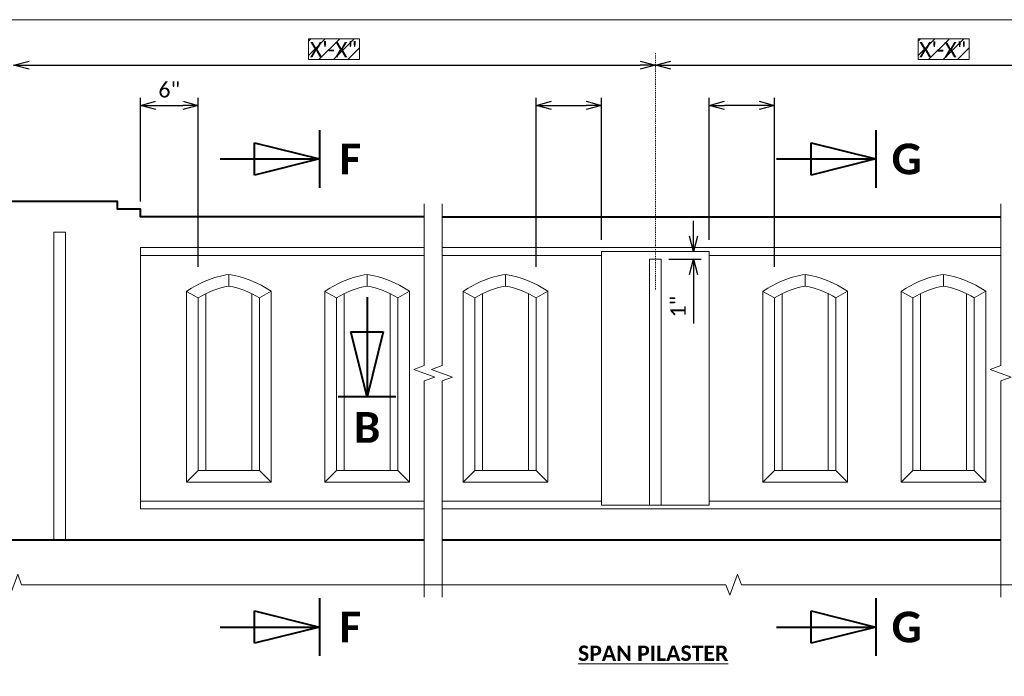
# Model space of a CAD drawing. Extents: x -1708 to -1092, y -2669 to -2413.
# Tile 12 of 20: x -1614 to -1518, y -2481 to -2417. Entities that reach past the tile are written whole.
import ezdxf
from ezdxf.enums import TextEntityAlignment as Align

# ---------------------------------------------------------------- set-up
doc = ezdxf.new("R2010")
doc.units = 0
doc.header["$MEASUREMENT"] = 0
doc.linetypes.add('Wisdot4', pattern=[0.28125, 0.125, -0.0625, 0.03125, -0.0625])
for name, color, linetype, lineweight in [('B_ANNO', 7, 'Continuous', 18), ('B_ANNO_BREAK', 7, 'Continuous', 18), ('B_ANNO_DIM', 7, 'Continuous', 18), ('B_ANNO_TEXT', 7, 'Continuous', 18), ('B_CNTR', 1, 'Wisdot4', 18), ('B_CONC_PPT', 12, 'Continuous', 40), ('B_CONC_SDWLK', 14, 'Continuous', 40), ('B_DETAIL', 7, 'Continuous', 18)]:
    doc.layers.add(name, color=color, linetype=linetype, lineweight=lineweight)
doc.layers.add('B_ANNO_DESIGN_NOTES', color=1, linetype='Continuous', lineweight=18, true_color=0xff0000)
doc.layers.add('B_ANNO_NOPLOT', color=47, linetype='Continuous', lineweight=18, plot=False)
doc.styles.add('Annotative', font='calibri.ttf', dxfattribs={"height": 0.0625})
doc.styles.get("Standard").update_dxf_attribs({"font": 'calibri.ttf'})
doc.styles.add('Subtitle', font='calibrib.ttf', dxfattribs={"height": 0.0625})
doc.styles.add('Title', font='calibrib.ttf', dxfattribs={"height": 0.125})
doc.dimstyles.new('Annotative', dxfattribs={"dimscale": 0, "dimtxt": 0.0625, "dimasz": 0.0625, "dimexe": 0.03125, "dimexo": 0.03125, "dimgap": 0.03125, "dimtad": 1, "dimdec": 3, "dimzin": 3, "dimdsep": 46, "dimlunit": 4, "dimtxsty": 'Standard', "dimblk": 'OPEN30', "dimcen": 0.03125, "dimaunit": 1, "dimadec": 0, "dimazin": 3, "dimtfac": 0.75, "dimtdec": 3, "dimtofl": 0, "dimtmove": 0, "dimatfit": 3, "dimldrblk": 'OPEN30', "dimfxl": 1, "dimtfill": 1, "dimfrac": 1, "dimtolj": 1, "dimtzin": 0, "dimarcsym": 0})

# ---------------------------------------------------------------- blocks, each defined once
blk = doc.blocks.new('_Open30')
at = {"color": 0, "linetype": 'ByBlock', "lineweight": -2}
for p, q in [((-1, 0.268), (0, 0)), ((0, 0), (-1, -0.268)), ((0, 0), (-1, 0))]:
    blk.add_line(p, q, dxfattribs=at)
blk = doc.blocks.new('*D56')
at = {"layer": 'B_ANNO_DIM', "color": 0, "lineweight": -2, "transparency": 16777216}
blk.add_line((94.974, 247.559), (154.602, 247.559), dxfattribs=at)
at = {"layer": 'Defpoints', "color": 0, "transparency": 16777216}
for p in [(93.474, 247.559), (156.102, 247.559), (156.102, 247.559)]:
    blk.add_point(p, dxfattribs=at)
at = {"layer": 'B_ANNO_DIM', "color": 0, "lineweight": -2, "transparency": 16777216, "xscale": 1.5, "yscale": 1.5, "zscale": 1.5, "rotation": 180}
blk.add_blockref('_Open30', (93.474, 247.559), dxfattribs=at)
at = {"layer": 'B_ANNO_DIM', "color": 0, "lineweight": -2, "transparency": 16777216, "xscale": 1.5, "yscale": 1.5, "zscale": 1.5}
blk.add_blockref('_Open30', (156.102, 247.559), dxfattribs=at)
blk = doc.blocks.new('*D57')
at = {"layer": 'B_ANNO_DIM', "color": 0, "lineweight": -2, "transparency": 16777216}
blk.add_line((157.602, 247.559), (210.852, 247.559), dxfattribs=at)
at = {"layer": 'Defpoints', "color": 0, "transparency": 16777216}
for p in [(156.102, 247.559), (212.352, 247.559), (212.352, 247.559)]:
    blk.add_point(p, dxfattribs=at)
at = {"layer": 'B_ANNO_DIM', "color": 0, "lineweight": -2, "transparency": 16777216, "xscale": 1.5, "yscale": 1.5, "zscale": 1.5, "rotation": 180}
blk.add_blockref('_Open30', (156.102, 247.559), dxfattribs=at)
at = {"layer": 'B_ANNO_DIM', "color": 0, "lineweight": -2, "transparency": 16777216, "xscale": 1.5, "yscale": 1.5, "zscale": 1.5}
blk.add_blockref('_Open30', (212.352, 247.559), dxfattribs=at)
blk = doc.blocks.new('SECTION')
at = {"layer": 'B_ANNO', "lineweight": 40}
for p, q in [((-1.5, 1.404), (-1.5, -1.404)), ((-4.665, -0.79125), (-4.665, 0.79125)), ((-4.665, 0.79125), (-1.5, 0)), ((-6.353, 0), (-1.5, 0)), ((-1.5, 0), (-4.665, -0.79125))]:
    blk.add_line(p, q, dxfattribs=at)
at = {"style": 'Title'}
blk.add_attdef('A', text='', height=1.5, dxfattribs=at).set_placement((0, 0), align=Align.MIDDLE_CENTER)
blk = doc.blocks.new('*U30')
at = {"layer": 'B_ANNO', "lineweight": 40}
for p, q in [((0, 6.353), (0, 1.5)), ((-0.79125, 4.665), (0.79125, 4.665)), ((0, 1.5), (-0.79125, 4.665)), ((0.79125, 4.665), (0, 1.5)), ((1.404, 1.5), (-1.404, 1.5))]:
    blk.add_line(p, q, dxfattribs=at)
at = {"style": 'Title'}
blk.add_attdef('A', text='', height=1.5, dxfattribs=at).set_placement((0, 0), align=Align.MIDDLE_CENTER)
blk = doc.blocks.new('*D113')
at = {"layer": 'B_ANNO_DIM', "color": 0, "lineweight": -2, "transparency": 16777216}
for p, q in [((159.824, 230.877), (159.824, 232.377)), ((157.41, 228.627), (160.574, 228.627)), ((159.824, 227.127), (159.824, 222.361))]:
    blk.add_line(p, q, dxfattribs=at)
at = {"layer": 'Defpoints', "color": 0, "transparency": 16777216}
for p in [(159.824, 229.377), (156.66, 228.627), (159.824, 228.627)]:
    blk.add_point(p, dxfattribs=at)
at = {"layer": 'B_ANNO_DIM', "color": 0, "lineweight": -2, "transparency": 16777216, "xscale": 1.5, "yscale": 1.5, "zscale": 1.5}
for p, rotation in [((159.824, 229.377), 270), ((159.824, 228.627), 90)]:
    blk.add_blockref('_Open30', p, dxfattribs=dict(at, rotation=rotation))
at = {"layer": 'B_ANNO_DIM', "color": 0, "transparency": 16777216, "insert": (158.322, 223.994), "char_height": 1.5, "attachment_point": 5, "rotation": 90, "bg_fill": 3, "box_fill_scale": 1.25, "bg_fill_color": 256, "bg_fill_true_color": 13158600, "bg_fill_transparency": 0}
blk.add_mtext('\\A1;1"', dxfattribs=at)
blk = doc.blocks.new('*D59')
at = {"layer": 'B_ANNO_DIM', "color": 0, "lineweight": -2, "transparency": 16777216}
for p, q in [((105.846, 234.255), (105.846, 244.388)), ((111.474, 227.877), (111.474, 244.388)), ((107.346, 243.638), (109.974, 243.638))]:
    blk.add_line(p, q, dxfattribs=at)
at = {"layer": 'Defpoints', "color": 0, "transparency": 16777216}
for p in [(111.474, 243.638), (105.846, 233.505), (111.474, 227.127)]:
    blk.add_point(p, dxfattribs=at)
at = {"layer": 'B_ANNO_DIM', "color": 0, "lineweight": -2, "transparency": 16777216, "xscale": 1.5, "yscale": 1.5, "zscale": 1.5, "rotation": 180}
blk.add_blockref('_Open30', (105.846, 243.638), dxfattribs=at)
at = {"layer": 'B_ANNO_DIM', "color": 0, "lineweight": -2, "transparency": 16777216, "xscale": 1.5, "yscale": 1.5, "zscale": 1.5}
blk.add_blockref('_Open30', (111.474, 243.638), dxfattribs=at)
at = {"layer": 'B_ANNO_DIM', "color": 0, "transparency": 16777216, "insert": (108.66, 245.156), "char_height": 1.5, "attachment_point": 5, "bg_fill": 3, "box_fill_scale": 1.25, "bg_fill_color": 256, "bg_fill_true_color": 13158600, "bg_fill_transparency": 0}
blk.add_mtext('\\A1;6"', dxfattribs=at)
blk = doc.blocks.new('*D60')
at = {"layer": 'B_ANNO_DIM', "color": 0, "lineweight": -2, "transparency": 16777216}
for p, q in [((144.474, 227.877), (144.474, 244.388)), ((150.846, 230.505), (150.846, 244.388)), ((145.974, 243.638), (149.346, 243.638))]:
    blk.add_line(p, q, dxfattribs=at)
at = {"layer": 'Defpoints', "color": 0, "transparency": 16777216}
for p in [(150.846, 243.638), (150.846, 229.755), (144.474, 227.127)]:
    blk.add_point(p, dxfattribs=at)
at = {"layer": 'B_ANNO_DIM', "color": 0, "lineweight": -2, "transparency": 16777216, "xscale": 1.5, "yscale": 1.5, "zscale": 1.5, "rotation": 180}
blk.add_blockref('_Open30', (144.474, 243.638), dxfattribs=at)
at = {"layer": 'B_ANNO_DIM', "color": 0, "lineweight": -2, "transparency": 16777216, "xscale": 1.5, "yscale": 1.5, "zscale": 1.5}
blk.add_blockref('_Open30', (150.846, 243.638), dxfattribs=at)
blk = doc.blocks.new('*D61')
at = {"layer": 'B_ANNO_DIM', "color": 0, "lineweight": -2, "transparency": 16777216}
for p, q in [((161.358, 230.505), (161.358, 244.388)), ((167.73, 227.877), (167.73, 244.388)), ((166.23, 243.638), (162.858, 243.638))]:
    blk.add_line(p, q, dxfattribs=at)
at = {"layer": 'Defpoints', "color": 0, "transparency": 16777216}
for p in [(161.358, 243.638), (161.358, 229.755), (167.73, 227.127)]:
    blk.add_point(p, dxfattribs=at)
at = {"layer": 'B_ANNO_DIM', "color": 0, "lineweight": -2, "transparency": 16777216, "xscale": 1.5, "yscale": 1.5, "zscale": 1.5, "rotation": 180}
blk.add_blockref('_Open30', (161.358, 243.638), dxfattribs=at)
at = {"layer": 'B_ANNO_DIM', "color": 0, "lineweight": -2, "transparency": 16777216, "xscale": 1.5, "yscale": 1.5, "zscale": 1.5}
blk.add_blockref('_Open30', (167.73, 243.638), dxfattribs=at)
blk = doc.blocks.new('*U243')
at = {"layer": 'B_ANNO_NOPLOT', "flags": 128}
blk.add_lwpolyline([(0, 0), (0, 252), (323.9277, 252), (323.9277, 238.8552), (378, 238.8552), (378, 40.4996), (316.5708, 40.4996), (316.5708, 0)], close=True, dxfattribs=at)
blk = doc.blocks.new('Window type A')
at = {"layer": 'B_DETAIL'}
for p, q in [((0.003, 19.126), (0.003, 20.272)), ((-4.125, 0), (-4.125, 18.61)), ((-4.125, 18.61), (-2.997, 17.987)), ((-2.247, 1.128), (-2.247, 18.392)), ((2.253, 1.128), (2.253, 18.392)), ((3.003, 17.987), (4.125, 18.631)), ((4.125, 0), (4.125, 18.631)), ((-2.997, 1.128), (-2.997, 17.987)), ((3.003, 1.128), (3.003, 17.987)), ((-2.997, 1.128), (-4.125, 0)), ((-2.997, 1.128), (3.003, 1.128)), ((3.003, 1.128), (4.125, 0)), ((-4.125, 0), (4.125, 0))]:
    blk.add_line(p, q, dxfattribs=at)
for centre, radius, start, end in [((1.628, 10.278), 10.125, 99.23378, 124.62119), ((-1.589, 10.273), 10.125, 55.64142, 80.95324), ((1.648, 10.278), 9, 100.52998, 121.06848), ((-1.642, 10.278), 9, 58.92869, 79.47002)]:
    blk.add_arc(centre, radius, start, end, dxfattribs=at)
blk = doc.blocks.new('*U229')
at = {"layer": 'B_ANNO_NOPLOT', "flags": 128}
blk.add_lwpolyline([(0, 0), (0, 252), (323.92766, 252), (323.92766, 238.85516), (378, 238.85516), (378, 40.49961), (316.57075, 40.49961), (316.57075, 0)], close=True, dxfattribs=at)
at = {"layer": 'B_DETAIL'}
for p in [(114.47075, 206.87661), (127.97075, 206.87661), (141.47075, 206.87661), (170.72075, 206.87661), (184.22075, 206.87661)]:
    blk.add_blockref('Window type A', p, dxfattribs=at)
blk = doc.blocks.new('*U219')
at = {"layer": 'B_ANNO_NOPLOT', "flags": 128}
blk.add_lwpolyline([(0, 0), (0, 252), (323.9277, 252), (323.9277, 238.8552), (378, 238.8552), (378, 40.4996), (316.5708, 40.4996), (316.5708, 0)], close=True, dxfattribs=at)
blk = doc.blocks.new('*U190')
at = {"layer": 'B_ANNO_NOPLOT', "flags": 128}
blk.add_lwpolyline([(0, 0), (0, 252), (323.92766, 252), (323.92766, 238.85516), (378, 238.85516), (378, 40.49961), (316.57075, 40.49961), (316.57075, 0)], close=True, dxfattribs=at)
at = {"layer": 'B_ANNO_TEXT', "style": 'Annotative'}
for tag, p in [('#BR8', (319.34222, 111.75495)), ('#BR9', (319.33538, 108.92154)), ('#BR10', (319.32845, 106.08116)), ('#BR11', (319.32771, 103.21826)), ('#BR12', (319.32481, 100.37225))]:
    blk.add_attdef(tag, p, '', height=1.5, dxfattribs=at)
blk = doc.blocks.new('INS_RAILTEX_BASE')
at = {"layer": 'B_ANNO_DESIGN_NOTES'}
h = blk.add_hatch(dxfattribs=at)
h.set_pattern_fill('ANSI31', color=256, scale=8)
h.set_pattern_definition([(45, (-353876.9214, 5116981.3035), (-0.70710678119, 0.70710678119), [])])
h.paths.add_polyline_path([(127.23923, 250.13767), (122.25887, 250.13767), (122.25887, 248.10257), (127.23923, 248.10257)])
h = blk.add_hatch(dxfattribs=at)
h.set_pattern_fill('ANSI31', color=256, scale=8)
h.set_pattern_definition([(45, (-353817.4289, 5116981.3035), (-0.70710678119, 0.70710678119), [])])
h.paths.add_polyline_path([(186.73174, 250.13767), (181.75138, 250.13767), (181.75138, 248.10257), (186.73174, 248.10257)])
at = {"layer": 'B_ANNO_BREAK', "flags": 128}
for points in [[(133.55375, 195.65423), (133.55375, 216.74576), (134.5847, 217.12099), (132.5228, 217.87146), (133.55375, 218.2467), (133.55375, 234.03274)], [(135.28775, 195.65423), (135.28775, 216.74576), (136.3187, 217.12099), (134.2568, 217.87146), (135.28775, 218.2467), (135.28775, 234.03274)], [(189.80375, 195.65423), (189.80375, 216.74576), (190.8347, 217.12099), (188.7728, 217.87146), (189.80375, 218.2467), (189.80375, 234.03274)], [(9.41225, 196.86261), (44.55461, 196.86261), (44.92984, 195.83166), (45.68031, 197.89355), (46.05554, 196.86261), (92.74741, 196.86261), (93.12264, 195.83166), (93.87311, 197.89355), (94.24835, 196.86261), (162.993, 196.86261), (163.36823, 195.83166), (164.1187, 197.89355), (164.49394, 196.86261), (220.06482, 196.86261), (220.44006, 195.83166), (221.19053, 197.89355), (221.56576, 196.86261), (274.12943, 196.86261), (274.50466, 195.83166), (275.25513, 197.89355), (275.63037, 196.86261), (302.61853, 196.86261)]]:
    blk.add_lwpolyline(points, dxfattribs=at)
at = {"layer": 'B_ANNO_DESIGN_NOTES'}
for points in [[(122.25887, 248.10257), (127.23923, 248.10257), (127.23923, 250.13767), (122.25887, 250.13767)], [(181.75138, 248.10257), (186.73174, 248.10257), (186.73174, 250.13767), (181.75138, 250.13767)]]:
    blk.add_lwpolyline(points, close=True, dxfattribs=at)
at = {"layer": 'B_ANNO_NOPLOT', "flags": 128}
blk.add_lwpolyline([(0, 0), (0, 252), (323.92766, 252), (323.92766, 238.85516), (378, 238.85516), (378, 40.49961), (316.57075, 40.49961), (316.57075, 0)], close=True, dxfattribs=at)
at = {"layer": 'B_CNTR'}
blk.add_line((156.10175, 248.74742), (156.10175, 225.65061), dxfattribs=at)
at = {"layer": 'B_CONC_PPT'}
blk.add_line((135.28775, 232.75461), (189.80375, 232.75461), dxfattribs=at)
at = {"layer": 'B_CONC_PPT', "flags": 128}
blk.add_lwpolyline([(133.55375, 232.75461), (105.84575, 232.75461), (105.84575, 233.50461), (103.59575, 233.50461), (103.59575, 234.25461), (83.34575, 234.25461), (83.34575, 233.50461), (81.09575, 233.50461), (81.09575, 201.25461)], dxfattribs=at)
at = {"layer": 'B_CONC_SDWLK'}
blk.add_line((135.28775, 201.25461), (189.80375, 201.25461), dxfattribs=at)
at = {"layer": 'B_CONC_SDWLK', "flags": 128}
blk.add_lwpolyline([(81.09575, 196.86261), (81.09575, 201.25461), (133.55375, 201.25461)], dxfattribs=at)
at = {"layer": 'B_DETAIL'}
for p, q in [((189.80375, 229.75461), (135.28775, 229.75461)), ((133.55375, 229.00461), (105.84575, 229.00461)), ((150.84575, 229.00461), (135.28775, 229.00461)), ((189.80375, 229.00461), (161.34575, 229.00461)), ((105.84575, 205.00461), (133.55375, 205.00461)), ((135.28775, 205.00461), (150.84575, 205.00461)), ((161.34575, 205.00461), (189.80375, 205.00461)), ((135.28775, 204.25461), (189.80375, 204.25461))]:
    blk.add_line(p, q, dxfattribs=at)
at = {"layer": 'B_DETAIL', "flags": 128}
for points in [[(98.53775, 201.25461), (98.53775, 231.25461), (97.40975, 231.25461), (97.40975, 201.25461)], [(133.55375, 229.75461), (105.84575, 229.75461), (105.84575, 204.25461), (133.55375, 204.25461)], [(156.65975, 204.62661), (156.65975, 228.62661), (155.53775, 228.62661), (155.53775, 204.62661)]]:
    blk.add_lwpolyline(points, dxfattribs=at)
blk.add_lwpolyline([(161.34575, 204.62661), (161.34575, 229.37661), (150.84575, 229.37661), (150.84575, 204.62661)], close=True, dxfattribs=at)
at = {"layer": 'B_ANNO_DIM', "xscale": 2, "yscale": 2, "zscale": 2}
for name, p, values in [('SECTION', (126.32163, 238.41021), {'A': 'F'}), ('SECTION', (180.62817, 238.41021), {'A': 'G'}), ('*U30', (127.96775, 212.20873), {'A': 'B'}), ('SECTION', (126.32163, 192.73457), {'A': 'F'}), ('SECTION', (180.62817, 192.73457), {'A': 'G'})]:
    blk.add_blockref(name, p, dxfattribs=at).add_auto_attribs(values)
at = {"layer": 'B_ANNO_DIM', "insert": (148.55167, 190.92916), "char_height": 1.5, "width": 17.2107476, "attachment_point": 1, "style": 'Subtitle'}
blk.add_mtext('{\\LSPAN PILASTER}', dxfattribs=at)
at = {"layer": 'B_ANNO_DIM', "style": 'Annotative'}
for tag, p in [('DIM2', (181.84962, 248.31564)), ('DIM3', (241.29553, 248.31084)), ('DIM1', (122.39297, 248.32765))]:
    blk.add_attdef(tag, p, '', height=1.5, dxfattribs=at)
at = {"layer": 'B_ANNO_TEXT', "style": 'Annotative'}
for tag, p in [('#BR1', (319.3046, 131.68599)), ('#BR2', (319.3411, 128.83073)), ('#BR3', (319.32202, 125.98681)), ('BL1', (328.84894, 125.99411)), ('#BR4', (319.31023, 123.13931)), ('BL2', (328.87159, 123.14493)), ('#BR5', (319.31477, 120.2932)), ('#BR6', (319.28743, 117.44995)), ('BL3', (328.85669, 117.46079)), ('#BR7', (319.33112, 114.60264)), ('BL4', (328.86463, 114.61886))]:
    blk.add_attdef(tag, p, '', height=1.5, dxfattribs=at)
at = {"layer": 'B_ANNO_DIM'}
for base, p1, p2, picture, middle in [((156.10175, 247.5589), (93.47375, 247.5589), (156.10175, 247.5589), '*D56', (124.78775, 247.5589)), ((212.35175, 247.5589), (156.10175, 247.5589), (212.35175, 247.5589), '*D57', (184.22675, 247.5589))]:
    dim = blk.add_linear_dim(base=base, p1=p1, p2=p2, text=' ', dimstyle='Annotative', dxfattribs=at)
    dim.commit()
    dim.dimension.update_dxf_attribs({"geometry": picture, "text_midpoint": middle})
dim = blk.add_linear_dim(base=(150.84575, 243.63813), p1=(144.47375, 227.12661), p2=(150.84575, 229.75461), text=' ', dimstyle='Annotative', override={"dimlfac": 1.333}, dxfattribs=at)
dim.commit()
dim.dimension.update_dxf_attribs({"geometry": '*D60', "text_midpoint": (148.03175, 243.63813), "dimtype": 128})
dim = blk.add_linear_dim(base=(161.35775, 243.63813), p1=(167.72975, 227.12661), p2=(161.35775, 229.75461), angle=180, text=' ', dimstyle='Annotative', override={"dimlfac": 1.333}, dxfattribs=at)
dim.commit()
dim.dimension.update_dxf_attribs({"geometry": '*D61', "text_midpoint": (164.17175, 243.63813), "dimtype": 128})
dim = blk.add_linear_dim(base=(111.47375, 243.63813), p1=(105.84575, 233.50461), p2=(111.47375, 227.12661), text='6"', dimstyle='Annotative', override={"dimlfac": 1.333}, dxfattribs=at)
dim.commit()
dim.dimension.update_dxf_attribs({"geometry": '*D59', "text_midpoint": (108.65975, 243.63813), "dimtype": 128})
dim = blk.add_linear_dim(base=(159.82412, 228.62661), p1=(159.82412, 229.37661), p2=(156.65975, 228.62661), angle=90, dimstyle='Annotative', override={"dimlfac": 1.333}, dxfattribs=at)
dim.commit()
dim.dimension.update_dxf_attribs({"geometry": '*D113', "text_midpoint": (158.32239, 223.99391)})

msp = doc.modelspace()

# ---------------------------------------------------------------- block references
ref = msp.add_blockref('INS_RAILTEX_BASE', (-1708.458, -2669.163))
ref.add_attrib('DIM1', 'X\'-X"', (-1586.065, -2420.835), dxfattribs={"layer": 'B_ANNO_DIM', "height": 1.5, "style": 'Annotative'})
ref.add_attrib('DIM2', 'X\'-X"', (-1526.608, -2420.847), dxfattribs={"layer": 'B_ANNO_DIM', "height": 1.5, "style": 'Annotative'})

# ---------------------------------------------------------------- next in the draw order: block references
msp.add_blockref('*U243', (-1708.458, -2669.163))

# ---------------------------------------------------------------- next in the draw order: block references
msp.add_blockref('*U229', (-1708.458, -2669.163))

# ---------------------------------------------------------------- next in the draw order: block references
msp.add_blockref('*U219', (-1708.458, -2669.163))

# ---------------------------------------------------------------- next in the draw order: block references
msp.add_blockref('*U190', (-1708.458, -2669.163))

doc.saveas('drawing.dxf')
